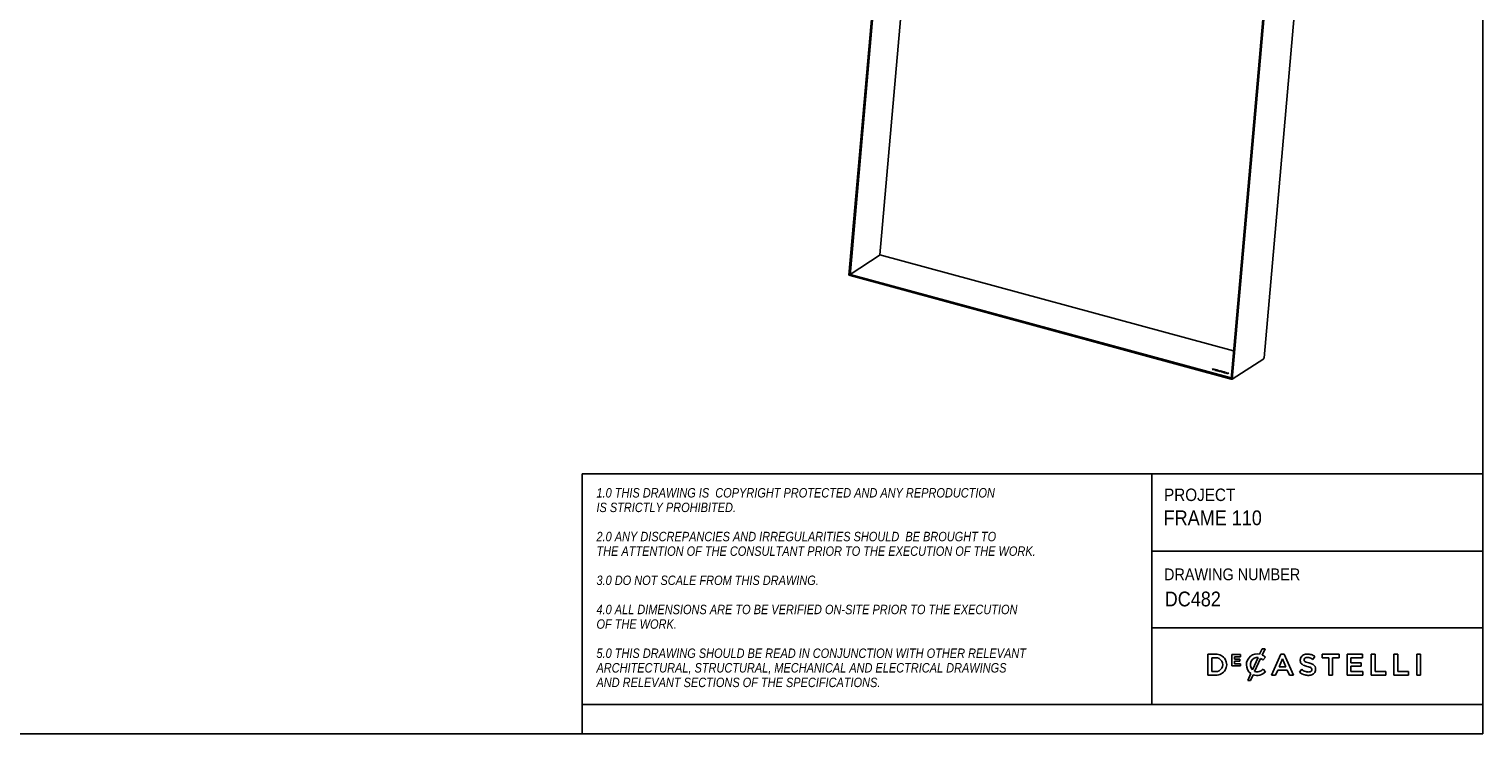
# Model space of a CAD drawing. Header units: millimetres. Extents: x 1306 to 7456, y 1101 to 5406.
# Tile 2 of 3: x 3765 to 7456, y 1101 to 2891. Entities that reach past the tile are written whole.
import ezdxf

# ---------------------------------------------------------------- set-up
doc = ezdxf.new("R2010")
doc.units = ezdxf.units.MM
doc.header["$LTSCALE"] = 20
doc.linetypes.add('SLD-Solido', pattern=[0])
doc.layers.add('NOTE', color=3, linetype='SLD-Solido')
doc.layers.add('SCHIZZI', color=9, linetype='Continuous')
doc.styles.add('SLDTEXTSTYLE0', font='GOTHIC.TTF', dxfattribs={"width": 0.913})
doc.styles.add('SLDTEXTSTYLE1', font='GOTHICI.TTF', dxfattribs={"width": 0.86735})

msp = doc.modelspace()

# ---------------------------------------------------------------- linework, layer by layer
for p, q in [((5846.6188367, 2265.9860098), (6007.0796283, 4094.0077681)), ((5849.2720911, 2265.2649121), (6009.7328826, 4093.2866705)), ((6079.1224136, 4071.5922774), (5925.1679631, 2317.6928823)), ((6900.2586112, 2056.2287697), (7060.4433618, 3881.1057798)), ((6977.2863077, 3830.3263817), (6816.8255162, 2002.3046233)), ((6979.9395621, 3829.605284), (6819.4787705, 2001.5835256)), ((5925.5136218, 2317.5989397), (5849.5152135, 2268.034642)), ((5925.1679631, 2317.6928823), (6823.0887349, 2073.6572567)), ((5846.6188367, 2265.9860098), (5849.2720911, 2265.2649121)), ((5849.5152135, 2268.034642), (5849.2720911, 2265.2649121)), ((5849.2720911, 2265.2649121), (6816.8255162, 2002.3046233)), ((5849.5152135, 2268.034642), (6817.0686386, 2005.0743532)), ((6819.4787705, 2001.5835256), (6899.4500818, 2053.7388532)), ((6770.8704619, 2027.9895647), (6768.8503889, 2026.6721227)), ((6768.8503889, 2026.6721227), (6770.3045822, 2026.2769041)), ((6770.8461497, 2027.7125917), (6769.1329973, 2026.5953158)), ((6769.8809665, 2026.4226769), (6769.9052787, 2026.6996499)), ((6769.8809665, 2026.4226769), (6770.6203558, 2026.2217267)), ((6771.2451801, 2027.5735007), (6769.9052787, 2026.6996499)), ((6769.9052787, 2026.6996499), (6770.644668, 2026.4986997)), ((6770.8461497, 2027.7125917), (6770.8704619, 2027.9895647)), ((6772.300343, 2027.3173732), (6770.8461497, 2027.7125917)), ((6772.3246552, 2027.5943462), (6770.8704619, 2027.9895647)), ((6771.9845694, 2027.3725505), (6771.2451801, 2027.5735007)), ((6772.6009434, 2026.2971233), (6772.6067076, 2026.3008825)), ((6772.6252557, 2026.5740963), (6772.6310198, 2026.5778555)), ((6772.7840752, 2026.5028495), (6772.8144655, 2026.8490658)), ((6773.3794428, 2026.3744502), (6773.3851475, 2026.3781707)), ((6775.3240506, 2026.766272), (6774.2033659, 2026.0353889)), ((6774.2033659, 2026.0353889), (6775.8455511, 2025.5890781)), ((6775.2997384, 2026.489299), (6774.4859743, 2025.958582)), ((6774.8769626, 2025.8523197), (6774.8943416, 2026.0503073)), ((6774.8943416, 2026.0503073), (6775.1296622, 2026.2037776)), ((6776.064946, 2025.7321621), (6774.8943416, 2026.0503073)), ((6775.1296622, 2026.2037776), (6776.1463511, 2025.9274634)), ((6775.2997384, 2026.489299), (6775.3240506, 2026.766272)), ((6775.4887108, 2026.4379403), (6775.2997384, 2026.489299)), ((6776.9509129, 2026.3241257), (6775.3240506, 2026.766272)), ((6775.3317328, 2026.1488592), (6775.3491165, 2026.3469003)), ((6775.3491165, 2026.3469003), (6775.5764743, 2026.4951775)), ((6776.3658054, 2026.0705861), (6775.3491165, 2026.3469003)), ((6775.5764743, 2026.4951775), (6776.7317557, 2026.1811967)), ((6777.0157253, 2024.5934072), (6775.7694956, 2024.318428)), ((6775.7694956, 2024.318428), (6776.3099153, 2024.1715535)), ((6775.8455511, 2025.5890781), (6776.064946, 2025.7321621)), ((6776.1463511, 2025.9274634), (6776.3658054, 2026.0705861)), ((6776.3099153, 2024.1715535), (6777.3318886, 2024.3968464)), ((6776.7317557, 2026.1811967), (6776.9509129, 2026.3241257)), ((6777.0251581, 2025.0947165), (6776.8140161, 2024.8928404)), ((6776.9918924, 2024.3218946), (6777.0157253, 2024.5934072)), ((6777.0309222, 2025.0984758), (6777.0251581, 2025.0947165)), ((6777.0552345, 2025.3754488), (6777.0494703, 2025.3716895)), ((6777.6138848, 2024.9520317), (6777.5834945, 2024.6058154)), ((6777.5929542, 2024.6402276), (6777.6454723, 2024.4604756)), ((6777.6454723, 2024.4604756), (6777.6697845, 2024.7374486)), ((6777.6454723, 2024.4604756), (6777.9364864, 2024.5246344)), ((6777.6697845, 2024.7374486), (6779.9301597, 2025.2357852)), ((6777.8085617, 2025.1759815), (6777.802857, 2025.172261)), ((6777.9127007, 2024.2536598), (6777.937013, 2024.5306328)), ((6777.937013, 2024.5306328), (6780.3185445, 2025.0561083)), ((6779.6774543, 2023.9690616), (6779.3808612, 2023.9665315)), ((6779.6974798, 2023.9695489), (6779.6774543, 2023.9690616)), ((6779.6974798, 2023.9695489), (6779.721792, 2024.2465219)), ((6779.721792, 2024.2465219), (6779.7017665, 2024.2460346)), ((6779.940067, 2023.963405), (6779.721792, 2024.2465219)), ((6779.9064057, 2024.9651715), (6779.9301597, 2025.2357852)), ((6779.9198452, 2023.9623671), (6779.940067, 2023.963405)), ((6780.5214658, 2025.0946881), (6780.545778, 2025.3716611)), ((6780.9396813, 2025.186987), (6780.5214658, 2025.0946881)), ((6781.5472803, 2025.5926896), (6780.545778, 2025.3716611)), ((6780.5736009, 2024.840192), (6780.5809375, 2024.8316643)), ((6780.5809375, 2024.8316643), (6781.3157608, 2024.8861671)), ((6784.5023078, 2024.2979533), (6780.7578042, 2023.4359423)), ((6780.7578042, 2023.4359423), (6781.4925051, 2023.2362664)), ((6780.9159137, 2024.9162184), (6780.9402259, 2025.1931914)), ((6780.9959323, 2024.862445), (6780.9159137, 2024.9162184)), ((6780.9402259, 2025.1931914), (6782.0860991, 2025.4462502)), ((6784.4779956, 2024.0209803), (6781.2984096, 2023.2890174)), ((6781.3157608, 2024.8861671), (6781.3090284, 2024.8939266)), ((6781.4925051, 2023.2362664), (6782.3712092, 2023.4435599)), ((6781.5235203, 2025.3220082), (6781.5472803, 2025.5926896)), ((6782.0860991, 2025.4462502), (6781.5472803, 2025.5926896)), ((6782.3712092, 2023.4435599), (6784.1655948, 2022.9558844)), ((6782.9425795, 2023.3111203), (6782.9668917, 2023.5880933)), ((6782.9425795, 2023.3111203), (6784.2092382, 2022.9668696)), ((6784.3619738, 2023.9153529), (6782.9668917, 2023.5880933)), ((6782.9668917, 2023.5880933), (6784.2335505, 2023.2438426)), ((6784.1655948, 2022.9558844), (6784.0730492, 2022.5349298)), ((6784.0730492, 2022.5349298), (6784.8299341, 2022.3292247)), ((6784.1412825, 2022.6789114), (6784.1075663, 2022.5255488)), ((6784.1412825, 2022.6789114), (6784.1655948, 2022.9558844)), ((6784.2092382, 2022.9668696), (6784.3376616, 2023.6383799)), ((6784.2092382, 2022.9668696), (6784.2335505, 2023.2438426)), ((6784.2335505, 2023.2438426), (6784.3619738, 2023.9153529)), ((6784.3376616, 2023.6383799), (6784.3619738, 2023.9153529)), ((6784.4779956, 2024.0209803), (6784.5023078, 2024.2979533)), ((6785.1051562, 2023.8505315), (6784.4779956, 2024.0209803)), ((6785.1542191, 2024.1207778), (6784.5023078, 2024.2979533)), ((6784.8299341, 2022.3292247), (6785.1530704, 2024.1153798)), ((6785.1530704, 2024.1153798), (6785.1542191, 2024.1207778)), ((6786.9377732, 2022.2802117), (6786.239756, 2022.223722)), ((6786.239756, 2022.223722), (6786.2471655, 2022.2155588)), ((6786.9134609, 2022.0032387), (6786.5586343, 2021.974523)), ((6786.9134609, 2022.0032387), (6786.9377732, 2022.2802117)), ((6786.922023, 2021.994982), (6786.9134609, 2022.0032387)), ((6786.922023, 2021.994982), (6786.9463352, 2022.271955)), ((6786.9463352, 2022.271955), (6786.9377732, 2022.2802117)), ((6787.5350835, 2022.6580959), (6787.5293787, 2022.6543754)), ((6787.5593957, 2022.9350689), (6787.553691, 2022.9313484)), ((6788.2456201, 2022.7212421), (6788.2152298, 2022.3750259)), ((6788.3005067, 2022.7575346), (6788.3060332, 2022.7611389)), ((6788.7769659, 2021.4812947), (6788.7712017, 2021.4775354)), ((6788.8012781, 2021.7582677), (6788.795514, 2021.7545084)), ((6788.8322585, 2021.5166817), (6788.8626488, 2021.8628979)), ((6789.5441484, 2021.5827261), (6789.5498532, 2021.5864466)), ((6789.9700397, 2022.3307499), (6789.9796399, 2022.3224306)), ((6789.9796399, 2022.3224306), (6790.6461599, 2022.4015913)), ((6790.6461599, 2022.4015913), (6790.6377536, 2022.4094214)), ((6793.0874296, 2021.6321391), (6791.4129689, 2020.5400969)), ((6791.4129689, 2020.5400969), (6792.1331473, 2020.3443678)), ((6793.0631173, 2021.3551661), (6791.6955772, 2020.46329)), ((6792.2122377, 2022.1893274), (6791.8666254, 2021.9639275)), ((6791.8666254, 2021.9639275), (6793.0874296, 2021.6321391)), ((6792.1331473, 2020.3443678), (6793.807608, 2021.43641)), ((6792.1879254, 2021.9123544), (6792.1492337, 2021.8871206)), ((6792.1879254, 2021.9123544), (6792.2122377, 2022.1893274)), ((6795.0671039, 2021.1298554), (6792.1879254, 2021.9123544)), ((6795.3740246, 2021.3300215), (6792.2122377, 2022.1893274)), ((6793.0631173, 2021.3551661), (6793.0874296, 2021.6321391)), ((6793.807608, 2021.43641), (6795.0284123, 2021.1046216)), ((6796.874708, 2020.9223326), (6794.8544567, 2019.6047742)), ((6794.8544567, 2019.6047742), (6797.774507, 2018.8111671)), ((6795.0284123, 2021.1046216), (6795.3740246, 2021.3300215)), ((6796.8503958, 2020.6453596), (6795.1370651, 2019.5279673)), ((6795.8798419, 2019.3514138), (6795.9041541, 2019.6283868)), ((6797.801908, 2018.8290374), (6795.8798419, 2019.3514138)), ((6795.9041541, 2019.6283868), (6796.4214435, 2019.9657503)), ((6798.1088287, 2019.0292035), (6795.9041541, 2019.6283868)), ((6796.4214435, 2019.9657503), (6798.3509911, 2019.4413406)), ((6796.7314529, 2019.9068137), (6796.7557652, 2020.1837867)), ((6798.3783922, 2019.4592109), (6796.7314529, 2019.9068137)), ((6796.7557652, 2020.1837867), (6797.2555838, 2020.5097561)), ((6798.6853128, 2019.659377), (6796.7557652, 2020.1837867)), ((6796.8503958, 2020.6453596), (6796.874708, 2020.9223326)), ((6799.4601649, 2019.9360802), (6796.8503958, 2020.6453596)), ((6799.7670855, 2020.1362463), (6796.874708, 2020.9223326)), ((6797.2555838, 2020.5097561), (6799.4325856, 2019.9180937)), ((6797.774507, 2018.8111671), (6798.1088287, 2019.0292035)), ((6798.3509911, 2019.4413406), (6798.6853128, 2019.659377)), ((6801.3831349, 2019.696874), (6799.3630619, 2018.3794319)), ((6799.3630619, 2018.3794319), (6802.1012952, 2017.6352388)), ((6799.4325856, 2019.9180937), (6799.7670855, 2020.1362463)), ((6801.3588227, 2019.419901), (6799.6456703, 2018.302625)), ((6800.3939825, 2018.129893), (6800.4182948, 2018.4068659)), ((6802.1344604, 2017.6568684), (6800.3939825, 2018.129893)), ((6800.4182948, 2018.4068659), (6802.098282, 2019.5025124)), ((6802.441381, 2017.8570345), (6800.4182948, 2018.4068659)), ((6801.3588227, 2019.419901), (6801.3831349, 2019.696874)), ((6801.7913613, 2019.3023463), (6801.3588227, 2019.419901)), ((6802.098282, 2019.5025124), (6801.3831349, 2019.696874)), ((6802.1012952, 2017.6352388), (6802.441381, 2017.8570345)), ((6805.6113531, 2018.5477349), (6803.5912801, 2017.2302928)), ((6803.5912801, 2017.2302928), (6806.3295133, 2016.4860997)), ((6805.5870409, 2018.2707619), (6803.8738885, 2017.1534859)), ((6804.6217433, 2016.9808782), (6804.6460556, 2017.2578512)), ((6806.3626786, 2016.5077293), (6804.6217433, 2016.9808782)), ((6804.6460556, 2017.2578512), (6806.3260427, 2018.3534976)), ((6806.6695992, 2016.7078954), (6804.6460556, 2017.2578512)), ((6805.5870409, 2018.2707619), (6805.6113531, 2018.5477349)), ((6806.0191221, 2018.1533315), (6805.5870409, 2018.2707619)), ((6806.3260427, 2018.3534976), (6805.6113531, 2018.5477349)), ((6806.3295133, 2016.4860997), (6806.6695992, 2016.7078954)), ((6809.8779426, 2017.388332), (6807.8576913, 2016.0707737)), ((6807.8576913, 2016.0707737), (6808.5723809, 2015.8765364)), ((6809.8536303, 2017.111359), (6808.1402996, 2015.9939668)), ((6808.5723809, 2015.8765364), (6810.5926322, 2017.1940947)), ((6809.8536303, 2017.111359), (6809.8779426, 2017.388332)), ((6810.2857116, 2016.9939286), (6809.8536303, 2017.111359)), ((6810.5926322, 2017.1940947), (6809.8779426, 2017.388332)), ((6817.0686386, 2005.0743532), (6816.8255162, 2002.3046233)), ((6819.4787705, 2001.5835256), (6816.8255162, 2002.3046233))]:
    msp.add_line(p, q)
for points, knots in [([(6900.2048513, 2056.2305783), (6900.2133448, 2056.1273681), (6900.2845676, 2055.2618901), (6899.8408687, 2054.4520861), (6899.4500818, 2053.7388532)], [0, 0, 0, 0, 0.119252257, 1, 1, 1, 1]), ([(6770.3045822, 2026.2769041), (6770.6359534, 2026.2024329), (6771.2696603, 2026.0600159), (6772.2184357, 2026.0447521), (6772.952206, 2026.1567119), (6773.2342901, 2026.3004741), (6773.3794428, 2026.3744502)], [0, 0, 0, 0, 0.2961766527, 0.5664015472, 0.7768821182, 1, 1, 1, 1]), ([(6770.6203558, 2026.2217267), (6770.8337046, 2026.1736081), (6771.2408921, 2026.0817712), (6771.853144, 2026.0748246), (6772.3229951, 2026.1526369), (6772.5059259, 2026.2477302), (6772.6009434, 2026.2971233)], [0, 0, 0, 0, 0.2938710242, 0.5608682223, 0.7719072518, 1, 1, 1, 1]), ([(6770.644668, 2026.4986997), (6770.8580169, 2026.4505811), (6771.2652043, 2026.3587442), (6771.8774563, 2026.3517975), (6772.3473074, 2026.4296099), (6772.5302382, 2026.5247032), (6772.6252557, 2026.5740963)], [0, 0, 0, 0, 0.29387102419, 0.56086822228, 0.77190725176, 1, 1, 1, 1]), ([(6772.6310198, 2026.5778555), (6772.7129638, 2026.651155), (6772.8705853, 2026.7921487), (6772.7488457, 2027.0314111), (6772.4343709, 2027.2318142), (6772.1388767, 2027.32427), (6771.9845694, 2027.3725505)], [0, 0, 0, 0, 0.2871228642, 0.5522892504, 0.7662049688, 1, 1, 1, 1]), ([(6773.5382574, 2026.5856102), (6773.5125038, 2026.6601321), (6773.4521937, 2026.8346484), (6772.9889227, 2027.099236), (6772.5362747, 2027.2426317), (6772.300343, 2027.3173732)], [0, 0, 0, 0, 0.2629781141, 0.6158452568, 1, 1, 1, 1]), ([(6773.3851475, 2026.3781707), (6773.5032579, 2026.4884561), (6773.7337154, 2026.7036456), (6773.516639, 2027.0685014), (6773.0227813, 2027.3758643), (6772.5638579, 2027.5194865), (6772.3246552, 2027.5943462)], [0, 0, 0, 0, 0.27953196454, 0.5454242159, 0.76306342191, 1, 1, 1, 1]), ([(6772.6067076, 2026.3008825), (6772.7149898, 2026.3725325), (6772.8267431, 2026.4464793), (6772.7836971, 2026.5347561), (6772.7823602, 2026.5374979)], [0, 0, 0, 0, 0.9689405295, 1, 1, 1, 1]), ([(6777.0494703, 2025.3716895), (6776.9661809, 2025.3045457), (6776.8041302, 2025.1739083), (6776.7354028, 2024.9039017), (6776.9102841, 2024.7101974), (6777.0157253, 2024.5934072)], [0, 0, 0, 0, 0.2957242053, 0.5753710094, 1, 1, 1, 1]), ([(6780.5214658, 2025.0946881), (6780.4457962, 2025.1215649), (6780.3342672, 2025.1611784), (6780.1971964, 2025.2020152), (6780.13248, 2025.220418), (6780.1030075, 2025.2285831), (6780.0898438, 2025.2321915), (6780.0840128, 2025.2337822), (6780.0814396, 2025.2344827), (6780.080306, 2025.234791), (6780.0798069, 2025.2349267), (6780.0795668, 2025.234992), (6779.8095106, 2025.308391), (6779.2266852, 2025.4202331), (6778.3350422, 2025.4506773), (6777.5316518, 2025.3474806), (6777.2012013, 2025.1831529), (6777.0309222, 2025.0984758)], [0, 0, 0, 0, 0.069264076, 0.1020879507, 0.1170424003, 0.1237264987, 0.126688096, 0.1279952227, 0.1285711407, 0.1288246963, 0.1289362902, 0.1289853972, 0.1290239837, 0.3530678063, 0.5641120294, 0.7753895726, 1, 1, 1, 1]), ([(6780.545778, 2025.3716611), (6780.4701084, 2025.3985379), (6780.3585794, 2025.4381514), (6780.2215087, 2025.4789882), (6780.1567923, 2025.497391), (6780.1273198, 2025.5055561), (6780.114156, 2025.5091645), (6780.1083251, 2025.5107552), (6780.1057519, 2025.5114557), (6780.1046182, 2025.511764), (6780.1041191, 2025.5118997), (6780.103879, 2025.511965), (6779.8338228, 2025.585364), (6779.2509974, 2025.6972061), (6778.3593544, 2025.7276503), (6777.555964, 2025.6244536), (6777.2255136, 2025.4601258), (6777.0552345, 2025.3754488)], [0, 0, 0, 0, 0.069264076, 0.1020879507, 0.1170424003, 0.1237264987, 0.126688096, 0.1279952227, 0.1285711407, 0.1288246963, 0.1289362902, 0.1289853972, 0.1290239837, 0.3530678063, 0.5641120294, 0.7753895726, 1, 1, 1, 1]), ([(6777.3318886, 2024.3968464), (6777.4022757, 2024.3643016), (6777.5451185, 2024.2982554), (6777.8394118, 2024.1955709), (6778.3198812, 2024.0654317), (6779.060511, 2023.9391829), (6779.6274464, 2023.9544784), (6779.9198452, 2023.9623671)], [0, 0, 0, 0, 0.1070172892, 0.2171798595, 0.384446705, 0.6825262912, 1, 1, 1, 1]), ([(6777.802857, 2025.172261), (6777.7135967, 2025.0951585), (6777.5593277, 2024.9619019), (6777.6370377, 2024.8039917), (6777.6697845, 2024.7374486)], [0, 0, 0, 0, 0.5786018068, 1, 1, 1, 1]), ([(6779.9301597, 2025.2357852), (6779.8986568, 2025.2463169), (6779.8531673, 2025.2615244), (6779.7991103, 2025.2775776), (6779.7747693, 2025.2844811), (6779.7639068, 2025.2874893), (6779.7590951, 2025.288808), (6779.7569714, 2025.2893874), (6779.7560356, 2025.2896421), (6779.7556236, 2025.2897541), (6779.7554423, 2025.2898034), (6779.7553551, 2025.2898271), (6779.5863975, 2025.335748), (6779.2154781, 2025.4047857), (6778.6475062, 2025.4164178), (6778.1352958, 2025.3416598), (6777.9202754, 2025.2326286), (6777.8085617, 2025.1759815)], [0, 0, 0, 0, 0.0458800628, 0.0662497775, 0.0752889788, 0.0792849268, 0.0810471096, 0.0818232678, 0.0821649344, 0.0823152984, 0.0823814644, 0.0824105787, 0.0824334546, 0.3112585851, 0.5307913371, 0.7562229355, 1, 1, 1, 1]), ([(6778.5276845, 2024.0498845), (6778.4391389, 2024.0700311), (6778.2057934, 2024.1231237), (6778.0249321, 2024.2036747), (6777.9127007, 2024.2536598)], [0, 0, 0, 0, 0.379461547, 1, 1, 1, 1]), ([(6779.7017665, 2024.2460346), (6779.5723995, 2024.243175), (6779.3235124, 2024.2376733), (6778.9371641, 2024.2584057), (6778.5911441, 2024.3135093), (6778.2369488, 2024.3992739), (6778.0498513, 2024.4812145), (6777.937013, 2024.5306328)], [0, 0, 0, 0, 0.2086834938, 0.4014827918, 0.598412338, 0.7578028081, 1, 1, 1, 1]), ([(6780.3185445, 2025.0561083), (6780.37241, 2025.018521), (6780.4731227, 2024.9482438), (6780.5417011, 2024.8744961), (6780.5736009, 2024.840192)], [0, 0, 0, 0, 0.5348435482, 1, 1, 1, 1]), ([(6781.3090284, 2024.8939266), (6781.259182, 2024.9491447), (6781.1658782, 2025.0525033), (6781.0119294, 2025.1484862), (6780.9402259, 2025.1931914)], [0, 0, 0, 0, 0.5342377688, 1, 1, 1, 1]), ([(6786.2471655, 2022.2155588), (6786.3540375, 2022.1210069), (6786.5657648, 2021.9336873), (6787.1275683, 2021.6804508), (6787.8418349, 2021.4707022), (6788.617463, 2021.3725954), (6789.2387399, 2021.4312667), (6789.4403046, 2021.5312274), (6789.5441484, 2021.5827261)], [0, 0, 0, 0, 0.1759074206, 0.3484953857, 0.5452360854, 0.7483254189, 0.8703401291, 1, 1, 1, 1]), ([(6787.9660637, 2021.4786199), (6787.9326638, 2021.4855751), (6787.7865758, 2021.5159969), (6787.5111416, 2021.6106358), (6787.1611459, 2021.7748897), (6787.0049243, 2021.9186784), (6786.922023, 2021.994982)], [0, 0, 0, 0, 0.0661553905, 0.2893573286, 0.6228868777, 1, 1, 1, 1]), ([(6788.795514, 2021.7545084), (6788.7518015, 2021.7343154), (6788.6641839, 2021.6938402), (6788.4275452, 2021.6830742), (6788.161168, 2021.7118308), (6787.8717951, 2021.777927), (6787.5334448, 2021.8857124), (6787.186129, 2022.0524959), (6787.0294691, 2022.1958709), (6786.9463352, 2022.271955)], [0, 0, 0, 0, 0.0886000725, 0.1775904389, 0.2803752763, 0.4039243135, 0.5463947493, 0.7592876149, 1, 1, 1, 1]), ([(6787.553691, 2022.9313484), (6787.4980605, 2022.8886382), (6787.3947773, 2022.8093427), (6787.3909322, 2022.6666869), (6787.6130695, 2022.4406409), (6787.9728645, 2022.2937285), (6788.2434126, 2022.1832576)], [0, 0, 0, 0, 0.187253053, 0.3476526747, 0.5094670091, 1, 1, 1, 1]), ([(6788.5724763, 2022.8185911), (6788.492243, 2022.8254834), (6788.2414917, 2022.8470237), (6787.8331442, 2022.7997722), (6787.6357253, 2022.7059337), (6787.5350835, 2022.6580959)], [0, 0, 0, 0, 0.1874266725, 0.5857598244, 1, 1, 1, 1]), ([(6790.6377536, 2022.4094214), (6790.5505702, 2022.4802984), (6790.3782165, 2022.6204158), (6789.9748389, 2022.8073692), (6789.4848223, 2022.9669041), (6788.9300501, 2023.0852322), (6788.3631019, 2023.125268), (6787.8573691, 2023.0792783), (6787.660008, 2022.983762), (6787.5593957, 2022.9350689)], [0, 0, 0, 0, 0.1460703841, 0.2887681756, 0.4377556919, 0.5951452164, 0.7341477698, 0.8644717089, 1, 1, 1, 1]), ([(6788.8690614, 2022.0379331), (6788.7318729, 2022.0950691), (6788.5080079, 2022.1883041), (6788.2510509, 2022.3157841), (6788.2287353, 2022.3857634), (6788.2211208, 2022.4096415)], [0, 0, 0, 0, 0.5104514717, 0.8329579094, 1, 1, 1, 1]), ([(6788.8933736, 2022.3149061), (6788.7538752, 2022.3722939), (6788.5262409, 2022.4659398), (6788.2843372, 2022.5928489), (6788.2219063, 2022.6938144), (6788.2742983, 2022.7362879), (6788.3005067, 2022.7575346)], [0, 0, 0, 0, 0.4294113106, 0.7007160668, 0.8502874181, 1, 1, 1, 1]), ([(6788.2434126, 2022.1832576), (6788.3836572, 2022.1259149), (6788.6077754, 2022.0342783), (6788.8346736, 2021.9077615), (6788.8747649, 2021.8145791), (6788.8255365, 2021.7768564), (6788.8012781, 2021.7582677)], [0, 0, 0, 0, 0.4490962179, 0.7176787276, 0.8608800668, 1, 1, 1, 1]), ([(6788.3060332, 2022.7611389), (6788.3468662, 2022.7799213), (6788.428786, 2022.8176027), (6788.6476417, 2022.8284713), (6788.8932885, 2022.8034617), (6789.2403377, 2022.7256002), (6789.6543694, 2022.5694639), (6789.8600914, 2022.4138943), (6789.9700397, 2022.3307499)], [0, 0, 0, 0, 0.0943892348, 0.1893649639, 0.2976914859, 0.4258978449, 0.6931705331, 1, 1, 1, 1]), ([(6788.7712017, 2021.4775354), (6788.729306, 2021.4557638), (6788.6671456, 2021.4234615), (6788.5588687, 2021.4200244), (6788.5235699, 2021.4189039)], [0, 0, 0, 0, 0.6739950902, 1, 1, 1, 1]), ([(6788.8288359, 2021.5514767), (6788.8305091, 2021.5474435), (6788.8415416, 2021.5208495), (6788.8066045, 2021.4994493), (6788.7769659, 2021.4812947)], [0, 0, 0, 0, 0.15166081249, 1, 1, 1, 1]), ([(6789.5853802, 2021.6302977), (6789.5784745, 2021.6450854), (6789.5428445, 2021.7213817), (6789.2699177, 2021.8621328), (6789.0129048, 2021.9748488), (6788.8690614, 2022.0379331)], [0, 0, 0, 0, 0.0957273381, 0.4939021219, 1, 1, 1, 1]), ([(6789.5498532, 2021.5864466), (6789.6156946, 2021.6422602), (6789.7455889, 2021.7523713), (6789.6133727, 2021.9533143), (6789.3074475, 2022.1391844), (6789.04196, 2022.2518501), (6788.8933736, 2022.3149061)], [0, 0, 0, 0, 0.2440398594, 0.4814504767, 0.7097813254, 1, 1, 1, 1]), ([(6790.2891159, 2022.3591862), (6790.1790204, 2022.4150382), (6789.941039, 2022.5357674), (6789.5213076, 2022.6758722), (6789.2034937, 2022.7346296), (6789.0726752, 2022.7588153)], [0, 0, 0, 0, 0.3362224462, 0.7267758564, 1, 1, 1, 1])]:
    msp.add_open_spline(points, degree=3, knots=knots)
at = {"layer": 'SCHIZZI', "color": 7, "true_color": 0xffffff}
for p, q in [((7456.0147661, 1100.8605358), (7455.7203456, 5405.8605358)), ((5169.355518, 1761.2275812), (5169.355518, 1175.862007)), ((5169.355518, 1761.2275812), (7455.9686026, 1761.2275812)), ((6615.6293312, 1761.2275812), (6615.6293312, 1175.862007)), ((6615.6293312, 1565.0193413), (7455.9757836, 1565.0193413)), ((6615.6293312, 1370.5438454), (7455.9963223, 1370.5438454)), ((6777.5638395, 1303.1799682), (6757.7961902, 1303.1799682)), ((6757.7961902, 1303.1799682), (6757.7961902, 1250.3387739)), ((6767.5129139, 1259.2347601), (6767.5129139, 1294.283982)), ((6767.5129139, 1294.283982), (6777.5638395, 1294.283982)), ((6840.6409361, 1302.8146778), (6818.5261019, 1302.8146778)), ((6818.5261019, 1302.8146778), (6818.5261019, 1273.4997374)), ((6824.9365592, 1291.1347127), (6824.9365592, 1297.0819507)), ((6824.9365592, 1297.0819507), (6840.6409361, 1297.0819507)), ((6840.6409361, 1297.0819507), (6840.6409361, 1302.8146778)), ((6885.2390035, 1294.9259604), (6870.8804588, 1263.4264176)), ((6876.4891334, 1259.6264757), (6891.6090457, 1292.8274838)), ((6895.5044399, 1317.2198441), (6889.1468332, 1303.2564256)), ((6902.8289004, 1317.2198441), (6895.5044399, 1317.2198441)), ((6895.5572905, 1301.2387793), (6902.8289004, 1317.2198441)), ((6897.4288207, 1288.4921867), (6903.6776175, 1295.6891841)), ((6903.6776175, 1295.6891841), (6903.4988584, 1295.8570622)), ((6942.9066938, 1303.5545851), (6919.6602368, 1250.3387739)), ((6951.7684826, 1303.5545851), (6942.9066938, 1303.5545851)), ((6951.8368774, 1303.3929247), (6951.7684826, 1303.5545851)), ((6975.0149397, 1250.3387739), (6951.8368774, 1303.3929247)), ((7024.2296971, 1289.9260045), (7029.4603442, 1297.2955433)), ((7090.8865977, 1303.1799682), (7047.9066889, 1303.1799682)), ((7047.9066889, 1303.1799682), (7047.9066889, 1294.1394203)), ((7047.9066889, 1294.1394203), (7064.5017524, 1294.1394203)), ((7064.5017524, 1294.1394203), (7064.5017524, 1250.3387739)), ((7074.2915342, 1250.3387739), (7074.2915342, 1294.1394203)), ((7074.2915342, 1294.1394203), (7090.8865977, 1294.1394203)), ((7090.8865977, 1294.1394203), (7090.8865977, 1303.1799682)), ((7150.6014685, 1303.1846314), (7111.2837899, 1303.1846314)), ((7111.2837899, 1303.1846314), (7111.2837899, 1250.3387739)), ((7121.0082857, 1281.3604752), (7121.0082857, 1294.4347614)), ((7121.0082857, 1294.4347614), (7150.6014685, 1294.4347614)), ((7150.6014685, 1294.4347614), (7150.6014685, 1303.1846314)), ((7182.2931279, 1303.1799682), (7172.5717409, 1303.1799682)), ((7172.5717409, 1303.1799682), (7172.5717409, 1250.3387739)), ((7182.2931279, 1259.2347601), (7182.2931279, 1303.1799682)), ((7239.763406, 1303.1799682), (7230.0482367, 1303.1799682)), ((7230.0482367, 1303.1799682), (7230.0482367, 1250.3387739)), ((7239.763406, 1259.2347601), (7239.763406, 1303.1799682)), ((7288.0439112, 1303.1846314), (7288.0439112, 1250.3387739)), ((7297.7590805, 1303.1846314), (7288.0439112, 1303.1846314)), ((7297.7590805, 1250.3387739), (7297.7590805, 1303.1846314)), ((6777.5638395, 1259.2347601), (6767.5129139, 1259.2347601)), ((6818.5261019, 1273.4997374), (6840.8492293, 1273.4997374)), ((6838.7569704, 1291.1347127), (6824.9365592, 1291.1347127)), ((6824.9365592, 1285.3942135), (6838.7569704, 1285.3942135)), ((6824.9365592, 1279.2386822), (6824.9365592, 1285.3942135)), ((6840.8492293, 1279.2386822), (6824.9365592, 1279.2386822)), ((6838.7569704, 1285.3942135), (6838.7569704, 1291.1347127)), ((6840.8492293, 1273.4997374), (6840.8492293, 1279.2386822)), ((6855.5991879, 1276.50629), (6855.5991879, 1276.6085916)), ((6904.0537889, 1258.9798341), (6897.794111, 1265.3156789)), ((6903.8750298, 1258.7948572), (6904.0537889, 1258.9798341)), ((6929.6474308, 1250.3387739), (6935.0288574, 1262.968494)), ((6935.0288574, 1262.968494), (6959.4209272, 1262.968494)), ((6938.6180295, 1271.6437515), (6947.1891405, 1291.6430104)), ((6955.8364183, 1271.6437515), (6938.6180295, 1271.6437515)), ((6947.1891405, 1291.6430104), (6955.8364183, 1271.6437515)), ((6959.4209272, 1262.968494), (6964.7261868, 1250.3387739)), ((6996.0986303, 1265.0510501), (6990.2322224, 1258.0809991)), ((7147.2376883, 1281.3604752), (7121.0082857, 1281.3604752)), ((7121.0082857, 1272.6152684), (7147.2376883, 1272.6152684)), ((7121.0082857, 1259.0839807), (7121.0082857, 1272.6152684)), ((7150.9776399, 1259.0839807), (7121.0082857, 1259.0839807)), ((7147.2376883, 1272.6152684), (7147.2376883, 1281.3604752)), ((7150.9776399, 1250.3387739), (7150.9776399, 1259.0839807)), ((7209.7940518, 1259.2347601), (7182.2931279, 1259.2347601)), ((7209.7940518, 1250.3387739), (7209.7940518, 1259.2347601)), ((7267.2705477, 1259.2347601), (7239.763406, 1259.2347601)), ((7267.2705477, 1250.3387739), (7267.2705477, 1259.2347601)), ((6757.7961902, 1250.3387739), (6777.5638395, 1250.3387739)), ((6866.7257769, 1254.3149984), (6858.8137431, 1236.9411669)), ((6858.8137431, 1236.9411669), (6866.1599655, 1236.9411669)), ((6866.1599655, 1236.9411669), (6872.651253, 1251.1828278)), ((6919.6602368, 1250.3387739), (6929.6474308, 1250.3387739)), ((6964.7261868, 1250.3387739), (6975.0149397, 1250.3387739)), ((7064.5017524, 1250.3387739), (7074.2915342, 1250.3387739)), ((7111.2837899, 1250.3387739), (7150.9776399, 1250.3387739)), ((7172.5717409, 1250.3387739), (7209.7940518, 1250.3387739)), ((7230.0482367, 1250.3387739), (7267.2705477, 1250.3387739)), ((7288.0439112, 1250.3387739), (7297.7590805, 1250.3387739)), ((5169.355518, 1175.862007), (5169.355518, 1100.8605358)), ((5169.355518, 1175.862007), (7456.0045075, 1175.862007)), ((1306.0147661, 1100.8605358), (7456.0147661, 1100.8605358))]:
    msp.add_line(p, q, dxfattribs=at)
for centre, radius, start, end in [((6778.9940034, 1276.759371), 26.4592767, 266.9015664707, 93.0984335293), ((6777.9412454, 1276.759371), 17.5286743, 268.7662820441, 91.2337179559), ((6882.7019227, 1276.9277531), 27.1060117, 76.2452258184, 180.8909105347), ((6882.6653268, 1278.5866702), 16.540744, 81.0486253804, 153.58432339), ((6878.2529508, 1268.8241098), 27.4690231, 45.7259784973, 60.9073114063), ((6883.7782867, 1275.2876574), 28.499222, 45.7139355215, 65.5870873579), ((7009.2543658, 1288.1403828), 17.0344538, 162.4396577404, 192.3194103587), ((7006.9387905, 1288.3878041), 14.7593913, 114.6344613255, 160.6430083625), ((7010.1002077, 1281.4936285), 22.3438633, 89.5078777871, 114.6344613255), ((7007.6995571, 1289.2082344), 5.867815, 146.8593494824, 193.3102867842), ((7008.7594862, 1287.4612157), 7.7608535, 98.9809201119, 140.323531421), ((7010.2697614, 1277.9051186), 17.4355589, 77.5447355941, 98.9809201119), ((7010.5113803, 1272.2188533), 31.6185745, 72.4447071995, 90.3973227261), ((7007.9428643, 1269.627366), 26.0249043, 51.2578070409, 76.4729249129), ((7009.2273848, 1271.0017964), 33.177308, 52.4218258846, 70.9643695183), ((6883.2920596, 1276.50629), 27.6928717, 180, 233.2578590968), ((6886.0110895, 1276.924678), 20.2765634, 153.58432339, 221.7366263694), ((6882.7098488, 1277.8072604), 28.4611272, 249.3036512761, 318.5845792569), ((6883.00842, 1275.9952173), 17.6192167, 248.2837653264, 285.8765963), ((6881.0765869, 1280.8405166), 22.8143858, 287.2143557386, 317.1184786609), ((7011.9627184, 1281.9457401), 32.2760022, 227.67997394, 255.7733359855), ((7003.7076374, 1286.620425), 11.2951724, 190.789839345, 232.6676523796), ((7013.6353062, 1283.2035527), 25.2398168, 225.988556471, 252.6823249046), ((7009.5729801, 1294.3107771), 20.9669748, 232.6676523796, 251.2708282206), ((7006.7613025, 1288.9862625), 4.9036609, 193.3102867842, 230.567347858), ((7019.2279936, 1318.756599), 47.2362296, 249.7006769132, 255.5146340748), ((7011.3069376, 1295.1630892), 12.5684901, 232.4477772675, 252.5977425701), ((7012.4236461, 1279.3175826), 21.1693274, 252.6823249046, 275.6739032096), ((7001.1477924, 1248.771913), 25.0462022, 73.3232498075, 75.5146340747), ((7027.2641382, 1339.0283239), 59.2359114, 250.5586713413, 257.3124604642), ((7016.2988048, 1302.4846585), 30.7684208, 254.9999909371, 258.2932850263), ((7001.1867813, 1229.5545017), 43.7109792, 70.2712920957, 78.2932850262), ((7006.1545184, 1242.8079189), 39.275107, 64.6325378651, 78.0989479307), ((7013.7118985, 1268.0788171), 9.8597385, 274.6813008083, 307.5887827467), ((7010.8363677, 1255.6290132), 15.9121066, 58.4343647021, 71.2841592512), ((7016.5134497, 1264.6447849), 5.259803, 27.4617741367, 59.7152452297), ((7016.3609316, 1264.3506583), 5.2925226, 309.4838794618, 346.5938106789), ((7015.3308969, 1264.5961648), 6.3514111, 346.5938106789, 22.9267114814), ((7017.6310291, 1265.1475012), 14.1952583, 28.7712374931, 67.8598674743), ((7017.4531063, 1264.4716461), 13.6851915, 299.9260447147, 337.3794607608), ((7013.9861919, 1265.5792148), 17.3141996, 338.4090023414, 21.6956893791), ((7012.3233655, 1283.3682198), 33.7434881, 255.7733359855, 272.4479355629), ((7013.1940888, 1271.8705195), 22.2223197, 271.4711145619, 299.9260447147)]:
    msp.add_arc(centre, radius, start, end, dxfattribs=at)

# ---------------------------------------------------------------- texts
at = {"layer": 'NOTE', "color": 7, "true_color": 0xffffff, "attachment_point": 1}
for s, insert, char_height, style in [('1.0 THIS DRAWING IS  COPYRIGHT PROTECTED AND ANY REPRODUCTION', (5205.524016, 1725.3243628), 24, 'SLDTEXTSTYLE1'), ('PROJECT', (6646.3953118, 1724.0971576), 31.75, 'SLDTEXTSTYLE0'), ('IS STRICTLY PROHIBITED.', (5205.524016, 1688.2826966), 24, 'SLDTEXTSTYLE1'), ('FRAME 110', (6645.4005311, 1668.5758369), 37.5, 'SLDTEXTSTYLE0'), ('2.0 ANY DISCREPANCIES AND IRREGULARITIES SHOULD  BE BROUGHT TO ', (5205.524016, 1614.1993641), 24, 'SLDTEXTSTYLE1'), ('THE ATTENTION OF THE CONSULTANT PRIOR TO THE EXECUTION OF THE WORK.', (5205.524016, 1577.1576979), 24, 'SLDTEXTSTYLE1'), ('DRAWING NUMBER', (6646.3953118, 1521.16798), 30, 'SLDTEXTSTYLE0'), ('3.0 DO NOT SCALE FROM THIS DRAWING.', (5205.524016, 1503.0743655), 24, 'SLDTEXTSTYLE1'), (' DC482', (6635.442767, 1462.3619309), 37.5, 'SLDTEXTSTYLE0'), ('4.0 ALL DIMENSIONS ARE TO BE VERIFIED ON-SITE PRIOR TO THE EXECUTION ', (5205.524016, 1428.991033), 24, 'SLDTEXTSTYLE1'), ('OF THE WORK.', (5205.524016, 1391.9493668), 24, 'SLDTEXTSTYLE1'), ('5.0 THIS DRAWING SHOULD BE READ IN CONJUNCTION WITH OTHER RELEVANT ', (5205.524016, 1317.8660344), 24, 'SLDTEXTSTYLE1'), ('ARCHITECTURAL, STRUCTURAL, MECHANICAL AND ELECTRICAL DRAWINGS ', (5205.524016, 1280.8243682), 24, 'SLDTEXTSTYLE1'), ('AND RELEVANT SECTIONS OF THE SPECIFICATIONS.', (5205.524016, 1243.782702), 24, 'SLDTEXTSTYLE1')]:
    msp.add_mtext(s, dxfattribs=dict(at, insert=insert, char_height=char_height, style=style))

doc.saveas('drawing.dxf')
